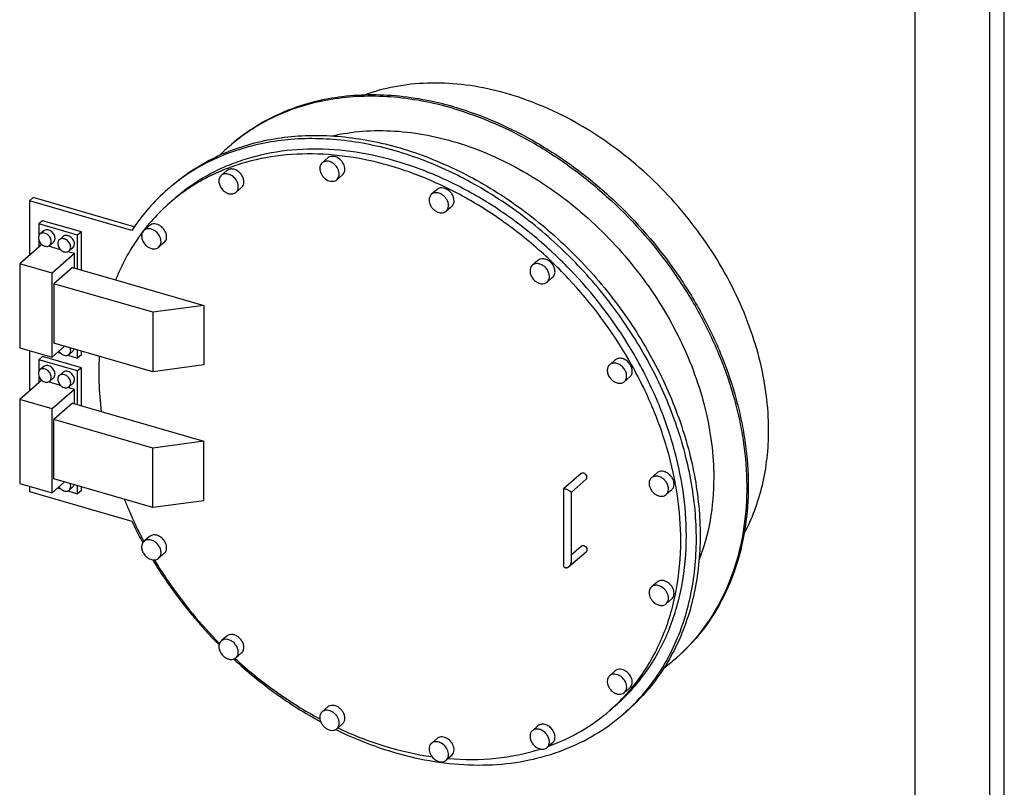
# Model space of a CAD drawing. Header units: millimetres. Extents: x 0 to 2100, y 0 to 2970.
# Tile 3 of 5: x 1441 to 2100, y 704 to 1218. Entities that reach past the tile are written whole.
import ezdxf

# ---------------------------------------------------------------- set-up
doc = ezdxf.new("R2010")
doc.units = ezdxf.units.MM
doc.header["$LTSCALE"] = 193.6
doc.layers.get('0').update_dxf_attribs({"linetype": 'CONTINUOUS'})
doc.layers.add('_ACHSEN', color=7, linetype='CONTINUOUS')

msp = doc.modelspace()

# ---------------------------------------------------------------- linework, layer by layer
at = {"color": 7, "linetype": 'CONTINUOUS'}
for p, q in [((2100, 0), (2100, 2970)), ((2100, 0), (2100, 2970)), ((1581.55, 1134.03), (1582.55, 1134.89)), ((1542.37, 1107.04), (1539.87, 1104.87)), ((1447.15, 1097.11), (1449.65, 1099.27)), ((1447.15, 1097.11), (1447.15, 1060.54)), ((1515.78, 1077.3), (1447.15, 1097.11)), ((1517.42, 1079.71), (1449.65, 1099.27)), ((1456.03, 1083.72), (1453.53, 1081.55)), ((1453.53, 1081.55), (1453.53, 1073.84)), ((1479.51, 1074.05), (1453.53, 1081.55)), ((1482.01, 1076.22), (1456.03, 1083.72)), ((1482.01, 1076.22), (1479.51, 1074.05)), ((1482.01, 1050.67), (1482.01, 1076.22)), ((1453.53, 1070.51), (1453.53, 1066.06)), ((1479.51, 1051.39), (1479.51, 1074.05)), ((1455.5, 1067.77), (1440.69, 1054.95)), ((1468.12, 1064.35), (1459.91, 1066.72)), ((1477.34, 1061.69), (1462.34, 1048.7)), ((1477.34, 1061.69), (1472.9, 1062.97)), ((1477.34, 1052.02), (1477.34, 1061.69)), ((1440.69, 1054.95), (1440.69, 998.66)), ((1462.34, 1048.7), (1440.69, 1054.95)), ((1462.34, 992.41), (1462.34, 1048.7)), ((1476.09, 1052.38), (1463.59, 1041.55)), ((1476.09, 1052.38), (1504.93, 1044.05)), ((1504.93, 1044.05), (1564.09, 1026.98)), ((1463.59, 1041.55), (1463.59, 1001.72)), ((1529.94, 1022.4), (1463.59, 1041.55)), ((1564.09, 1026.98), (1529.94, 1022.4)), ((1529.94, 1022.4), (1529.94, 982.56)), ((1564.09, 1026.98), (1564.09, 987.14)), ((1440.69, 998.66), (1462.34, 992.41)), ((1447.15, 996.79), (1447.15, 969.61)), ((1470.72, 999.66), (1462.34, 992.41)), ((1529.94, 982.56), (1463.59, 1001.72)), ((1466.09, 995.65), (1468.12, 995.07)), ((1479.51, 991.78), (1479.51, 997.12)), ((1482.01, 993.95), (1482.01, 996.4)), ((1456.03, 992.79), (1453.53, 990.62)), ((1453.53, 990.62), (1453.53, 982.9)), ((1479.51, 983.12), (1453.53, 990.62)), ((1482.01, 985.29), (1456.03, 992.79)), ((1472.9, 993.69), (1479.51, 991.78)), ((1482.01, 993.95), (1479.51, 991.78)), ((1482.01, 985.29), (1479.51, 983.12)), ((1479.51, 960.46), (1479.51, 983.12)), ((1482.01, 959.74), (1482.01, 985.29)), ((1564.09, 987.14), (1529.94, 982.56)), ((1455.5, 976.84), (1440.69, 964.02)), ((1453.53, 979.58), (1453.53, 975.13)), ((1468.12, 973.42), (1459.91, 975.79)), ((1477.34, 970.76), (1462.34, 957.77)), ((1477.34, 970.76), (1472.9, 972.04)), ((1477.34, 961.09), (1477.34, 970.76)), ((1440.69, 964.02), (1440.69, 907.72)), ((1462.34, 957.77), (1440.69, 964.02)), ((1462.34, 901.47), (1462.34, 957.77)), ((1476.09, 961.45), (1463.59, 950.62)), ((1476.09, 961.45), (1495.31, 955.9)), ((1463.59, 910.78), (1463.59, 950.62)), ((1529.94, 931.47), (1463.59, 950.62)), ((1495.31, 955.9), (1564.09, 936.04)), ((1564.09, 936.04), (1529.94, 931.47)), ((1529.94, 891.63), (1529.94, 931.47)), ((1564.09, 896.21), (1564.09, 936.04)), ((1529.94, 891.63), (1463.59, 910.78)), ((1816.75, 914.32), (1804.93, 904.08)), ((1820.03, 910.54), (1809.92, 901.79)), ((1440.69, 907.72), (1462.34, 901.47)), ((1447.15, 905.86), (1447.15, 902.25)), ((1470.72, 908.73), (1462.34, 901.47)), ((1466.09, 904.72), (1468.12, 904.14)), ((1479.51, 900.85), (1479.51, 906.19)), ((1482.01, 903.01), (1482.01, 905.47)), ((1804.89, 903.99), (1804.89, 853.32)), ((1447.15, 902.25), (1515.78, 882.44)), ((1472.9, 902.76), (1479.51, 900.85)), ((1482.01, 903.01), (1479.51, 900.85)), ((1809.89, 901.82), (1809.89, 855.49)), ((1809.92, 901.79), (1809.89, 901.76)), ((1564.09, 896.21), (1529.94, 891.63)), ((1523.88, 868.92), (1523.89, 868.91)), ((1523.89, 868.92), (1523.9, 868.91)), ((1809.89, 859.88), (1816.75, 865.82)), ((1808.21, 851.81), (1820.03, 862.04)), ((1879.42, 790.08), (1880.42, 790.95)), ((1847.11, 755.15), (1844.61, 752.99))]:
    msp.add_line(p, q, dxfattribs=at)
at = {"color": 3, "linetype": 'CONTINUOUS'}
msp.add_line((2090, 2950), (2090, 0), dxfattribs=at)
at = {"color": 5, "linetype": 'CONTINUOUS'}
msp.add_line((2040, 2900), (2040, 50), dxfattribs=at)
at = {"color": 7, "linetype": 'CONTINUOUS'}
for centre, radius, start, end in [((1665.45, 1037.15), 128.16, 130.89526, 135.03873), ((1665.33, 1037.29), 127.98, 130.30117, 130.89338), ((1625.59, 1005.89), 130.95, 129.44653, 130.89331), ((1795.52, 886.96), 128.16, 306.75121, 310.89154), ((1795.64, 886.82), 127.97, 310.89339, 311.48566), ((1758.88, 851.97), 130.94, 310.89347, 312.33997)]:
    msp.add_arc(centre, radius, start, end, dxfattribs=at)
for points, knots in [([(1731.49, 1159.94), (1717.85, 1163.88), (1697.03, 1167.78), (1669.44, 1168.22), (1649.73, 1166.19), (1630.94, 1161.82), (1613.3, 1155.15), (1597.01, 1146.25), (1587.16, 1138.89), (1582.55, 1134.89)], [0, 0, 0, 0, 0.270543, 0.399842, 0.525277, 0.647287, 0.766512, 0.883766, 1, 1, 1, 1]), ([(1730.49, 1159.08), (1716.97, 1162.98), (1696.34, 1166.87), (1668.98, 1167.37), (1649.42, 1165.43), (1630.77, 1161.19), (1613.22, 1154.69), (1597, 1146), (1587.17, 1138.8), (1582.56, 1134.89)], [0, 0, 0, 0, 0.270445, 0.399748, 0.525216, 0.647274, 0.766539, 0.883806, 1, 1, 1, 1]), ([(1730.49, 1159.08), (1749.78, 1153.5), (1778.12, 1141), (1812.56, 1118.2), (1845.39, 1090.84), (1873.75, 1058.19), (1896.28, 1021.86), (1909.83, 993.45), (1918.19, 969.04), (1922.94, 949.45), (1926.32, 930.28), (1928.16, 906.66), (1926.4, 879.12), (1920.67, 853.2), (1911.05, 829.44), (1897.72, 808.35), (1886.49, 796.32), (1880.41, 790.95)], [0, 0, 0, 0, 0.128432, 0.195495, 0.263742, 0.401274, 0.469549, 0.536658, 0.602096, 0.634074, 0.665492, 0.726513, 0.785089, 0.841317, 0.895505, 0.94817, 1, 1, 1, 1]), ([(1731.49, 1159.94), (1750.85, 1154.35), (1779.29, 1141.79), (1813.82, 1118.88), (1846.73, 1091.37), (1875.14, 1058.56), (1897.64, 1022.06), (1911.15, 993.53), (1919.45, 969.03), (1924.13, 949.38), (1927.45, 930.15), (1929.18, 906.47), (1927.25, 878.89), (1921.33, 852.97), (1911.5, 829.24), (1897.95, 808.21), (1886.57, 796.27), (1880.42, 790.95)], [0, 0, 0, 0, 0.12852, 0.195635, 0.263933, 0.401544, 0.46984, 0.536952, 0.602374, 0.634336, 0.665735, 0.726705, 0.785221, 0.841387, 0.895524, 0.948162, 1, 1, 1, 1]), ([(1542.37, 1107.04), (1546.69, 1110.78), (1555.86, 1117.73), (1570.95, 1126.32), (1587.23, 1133.02), (1604.53, 1137.75), (1622.7, 1140.49), (1648.17, 1141.46), (1681.31, 1137.39), (1720.86, 1124.72), (1759.35, 1104.73), (1795.35, 1078.19), (1827.53, 1046.1), (1854.69, 1009.67), (1875.82, 970.25), (1890.11, 929.29), (1897, 888.33), (1896.29, 854.95), (1891.69, 829.88), (1886.39, 812.29), (1879.23, 795.84), (1870.27, 780.69), (1859.62, 766.98), (1851.43, 758.89), (1847.11, 755.15)], [0, 0, 0, 0, 0.02669, 0.053578, 0.080849, 0.108666, 0.137164, 0.166442, 0.227479, 0.291946, 0.359427, 0.429127, 0.5, 0.570873, 0.640573, 0.708054, 0.772521, 0.833558, 0.862836, 0.891334, 0.919151, 0.946422, 0.97331, 1, 1, 1, 1]), ([(1649.79, 1140.56), (1656.53, 1142.12), (1670.5, 1144.21), (1692.07, 1144.3), (1714.25, 1141.4), (1744.59, 1133.52), (1774.16, 1119.95), (1801.78, 1101.74), (1828.3, 1080.2), (1857.42, 1048.52), (1879.91, 1012.05), (1892.99, 981.18), (1902.29, 950.65), (1905.42, 927), (1905.42, 911.55)], [0, 0, 0, 0, 0.053833, 0.109616, 0.167516, 0.227553, 0.353268, 0.418579, 0.48496, 0.618963, 0.751654, 0.816456, 0.879661, 1, 1, 1, 1]), ([(1847.08, 755.18), (1851.26, 758.99), (1859.16, 767.19), (1869.4, 780.98), (1877.96, 796.17), (1884.76, 812.6), (1889.75, 830.12), (1893.96, 855.03), (1894.31, 888.1), (1887.19, 928.6), (1872.87, 969.03), (1851.88, 1007.94), (1825.01, 1043.92), (1793.25, 1075.65), (1757.73, 1101.98), (1719.76, 1121.93), (1680.69, 1134.76), (1647.91, 1139.14), (1622.66, 1138.53), (1604.61, 1136.1), (1587.37, 1131.71), (1571.12, 1125.41), (1556, 1117.25), (1546.76, 1110.59), (1542.39, 1107)], [0, 0, 0, 0, 0.026664, 0.053557, 0.080856, 0.108718, 0.137267, 0.166596, 0.227712, 0.292202, 0.359643, 0.42925, 0.5, 0.570749, 0.640357, 0.707797, 0.772288, 0.833404, 0.862733, 0.891282, 0.919144, 0.946443, 0.973336, 1, 1, 1, 1]), ([(1883.34, 869.43), (1883.34, 879.49), (1881.75, 900.05), (1875, 930.77), (1864, 961.36), (1843.91, 1001.23), (1816.67, 1037.72), (1783.91, 1068.88), (1757.13, 1089.02), (1728.78, 1105.45), (1699.49, 1117.8), (1669.91, 1125.76), (1640.71, 1129.15), (1612.54, 1127.87), (1590.27, 1122.84), (1573.74, 1116.52), (1562.09, 1110.72), (1551.17, 1103.84), (1544.42, 1098.56), (1541.19, 1095.77)], [0, 0, 0, 0, 0.061113, 0.124723, 0.190513, 0.258006, 0.395439, 0.464248, 0.532137, 0.598487, 0.662784, 0.724659, 0.783934, 0.840662, 0.89515, 0.921751, 0.948023, 0.974069, 1, 1, 1, 1]), ([(1539.87, 1104.87), (1535.26, 1100.88), (1526.56, 1092.22), (1519.15, 1082.43), (1515.78, 1077.3)], [0, 0, 0, 0, 0.497913, 1, 1, 1, 1]), ([(1541.19, 1095.77), (1537.24, 1092.34), (1529.73, 1084.98), (1519.86, 1072.56), (1511.46, 1058.88), (1506.93, 1049.1), (1504.93, 1044.05)], [0, 0, 0, 0, 0.246051, 0.493732, 0.744589, 1, 1, 1, 1]), ([(1493.95, 992.95), (1493.89, 992.04), (1493.71, 988.37), (1493.63, 984.69), (1493.63, 981.93)], [0, 0, 0, 0, 0.248459, 1, 1, 1, 1]), ([(1493.63, 981.93), (1493.63, 979.79), (1493.77, 971.09), (1494.48, 962.4), (1495.31, 955.9)], [0, 0, 0, 0, 0.246594, 1, 1, 1, 1]), ([(1818.39, 914.6), (1818.1, 914.68), (1817.51, 914.74), (1816.96, 914.5), (1816.75, 914.32)], [0, 0, 0, 0, 0.526462, 1, 1, 1, 1]), ([(1820.03, 910.54), (1820.16, 910.66), (1820.39, 910.96), (1820.57, 911.52), (1820.56, 912.14), (1820.31, 913.01), (1819.64, 913.97), (1818.82, 914.47), (1818.39, 914.6)], [0, 0, 0, 0, 0.104564, 0.215056, 0.334863, 0.464045, 0.736678, 1, 1, 1, 1]), ([(1905.42, 911.55), (1905.42, 902), (1903.89, 883.29), (1898.93, 865.15), (1895.62, 856.66)], [0, 0, 0, 0, 0.511917, 1, 1, 1, 1]), ([(1806.14, 903.99), (1805.87, 904.06), (1805.51, 904.15), (1805.1, 904.16), (1804.97, 904.12), (1804.93, 904.08)], [0, 0, 0, 0, 0.682703, 0.879839, 1, 1, 1, 1]), ([(1809.55, 902.28), (1809.39, 902.43), (1808.95, 902.73), (1808.18, 903.17), (1807.22, 903.62), (1806.51, 903.88), (1806.14, 903.99)], [0, 0, 0, 0, 0.175287, 0.409253, 0.696536, 1, 1, 1, 1]), ([(1510.73, 897.18), (1511.68, 894.78), (1515.66, 885.18), (1520.19, 875.81), (1523.88, 868.92)], [0, 0, 0, 0, 0.247934, 1, 1, 1, 1]), ([(1809.89, 901.82), (1809.89, 901.89), (1809.78, 902.07), (1809.64, 902.2), (1809.55, 902.28)], [0, 0, 0, 0, 0.383516, 1, 1, 1, 1]), ([(1515.78, 882.44), (1516.36, 881.23), (1518.71, 876.38), (1521.2, 871.59), (1523.14, 868.04)], [0, 0, 0, 0, 0.249094, 1, 1, 1, 1]), ([(1816.75, 865.82), (1816.96, 866), (1817.51, 866.24), (1818.1, 866.18), (1818.39, 866.1)], [0, 0, 0, 0, 0.473538, 1, 1, 1, 1]), ([(1818.39, 866.1), (1818.82, 865.97), (1819.64, 865.47), (1820.31, 864.51), (1820.56, 863.64), (1820.57, 863.02), (1820.39, 862.46), (1820.16, 862.16), (1820.03, 862.04)], [0, 0, 0, 0, 0.263322, 0.535955, 0.665137, 0.784944, 0.895436, 1, 1, 1, 1]), ([(1835.78, 755.6), (1839.58, 758.88), (1846.81, 765.94), (1856.36, 777.78), (1864.57, 790.8), (1871.37, 804.9), (1876.71, 819.95), (1881.88, 841.37), (1883.34, 858.15), (1883.34, 869.43)], [0, 0, 0, 0, 0.118418, 0.23756, 0.358117, 0.480709, 0.605864, 0.734002, 1, 1, 1, 1]), ([(1529.74, 856.58), (1532.85, 851.44), (1545.95, 831.2), (1561.45, 812.51), (1574.18, 799.63)], [0, 0, 0, 0, 0.249019, 1, 1, 1, 1]), ([(1530.93, 856.52), (1533.96, 851.47), (1546.77, 831.57), (1561.96, 813.21), (1574.46, 800.59)], [0, 0, 0, 0, 0.24898, 1, 1, 1, 1]), ([(1806.14, 851.16), (1805.93, 851.22), (1805.53, 851.44), (1805.14, 851.99), (1804.93, 852.64), (1804.89, 853.09), (1804.89, 853.32)], [0, 0, 0, 0, 0.244628, 0.489863, 0.74145, 1, 1, 1, 1]), ([(1808.21, 851.81), (1808.06, 851.68), (1807.75, 851.45), (1807.23, 851.2), (1806.68, 851.07), (1806.31, 851.11), (1806.14, 851.16)], [0, 0, 0, 0, 0.258933, 0.513816, 0.761551, 1, 1, 1, 1]), ([(1809.55, 853.78), (1809.48, 853.6), (1809.15, 852.87), (1808.66, 852.2), (1808.21, 851.81)], [0, 0, 0, 0, 0.249236, 1, 1, 1, 1]), ([(1809.89, 855.49), (1809.89, 855.35), (1809.86, 854.76), (1809.71, 854.19), (1809.55, 853.78)], [0, 0, 0, 0, 0.24646, 1, 1, 1, 1]), ([(1584.02, 790.11), (1592.92, 781.88), (1611.51, 766.63), (1631.83, 753.76), (1642.25, 748.09)], [0, 0, 0, 0, 0.505147, 1, 1, 1, 1]), ([(1584.92, 790.53), (1593.6, 782.57), (1611.74, 767.84), (1631.57, 755.46), (1641.73, 750.02)], [0, 0, 0, 0, 0.505296, 1, 1, 1, 1]), ([(1652.3, 742.89), (1669.12, 734.63), (1695.41, 725.04), (1731.24, 719.31), (1757.04, 718.73), (1781.75, 721.83), (1804.93, 728.56), (1826.16, 738.83), (1838.79, 747.95), (1844.61, 752.99)], [0, 0, 0, 0, 0.275898, 0.406907, 0.532983, 0.654456, 0.77203, 0.886765, 1, 1, 1, 1]), ([(1794.9, 731.73), (1802.4, 734.45), (1816.86, 741.18), (1829.84, 750.45), (1835.78, 755.6)], [0, 0, 0, 0, 0.503664, 1, 1, 1, 1]), ([(1653.71, 743.99), (1663.89, 739.21), (1684.47, 731.17), (1706.04, 726.25), (1716.71, 724.73)], [0, 0, 0, 0, 0.510626, 1, 1, 1, 1]), ([(1727.61, 723.5), (1738.21, 722.61), (1754.11, 722.65), (1774.7, 725.78), (1784.57, 728.33), (1789.37, 729.85)], [0, 0, 0, 0, 0.511313, 0.758252, 1, 1, 1, 1])]:
    msp.add_open_spline(points, degree=3, knots=knots, dxfattribs=at)
msp.add_open_spline([(1804.93, 904.08), (1804.91, 904.06), (1804.89, 904.02), (1804.89, 903.99)], degree=3, dxfattribs=at)
at = {"layer": '_ACHSEN', "color": 7, "linetype": 'CONTINUOUS'}
for p, q in [((1647, 1125.8), (1643.25, 1122.55)), ((1579.41, 1117.32), (1575.66, 1114.07)), ((1656.82, 1114.46), (1653.07, 1111.22)), ((1589.23, 1105.98), (1585.48, 1102.73)), ((1720.15, 1104.68), (1716.4, 1101.44)), ((1544.94, 1099.01), (1541.19, 1095.77)), ((1729.97, 1093.34), (1726.22, 1090.1)), ((1456.75, 1076.96), (1454.25, 1074.8)), ((1527.68, 1080.52), (1523.93, 1077.27)), ((1463.3, 1069.4), (1460.8, 1067.24)), ((1469.74, 1073.21), (1467.24, 1071.05)), ((1537.5, 1069.18), (1533.75, 1065.93)), ((1476.29, 1065.65), (1473.79, 1063.49)), ((1787.74, 1057.18), (1783.99, 1053.93)), ((1797.56, 1045.84), (1793.81, 1042.59)), ((1476.29, 996.37), (1473.79, 994.21)), ((1839.47, 990.51), (1836.03, 987.53)), ((1456.75, 986.03), (1454.25, 983.87)), ((1836.03, 987.53), (1835.72, 987.27)), ((1463.3, 978.47), (1460.8, 976.31)), ((1469.74, 982.28), (1467.24, 980.12)), ((1849.29, 979.17), (1845.54, 975.93)), ((1476.29, 974.72), (1473.79, 972.56)), ((1867.47, 914.84), (1863.72, 911.6)), ((1476.29, 905.44), (1473.79, 903.27)), ((1877.29, 903.51), (1873.54, 900.26)), ((1527.68, 872.19), (1524.23, 869.2)), ((1524.23, 869.2), (1523.93, 868.94)), ((1537.5, 860.85), (1533.75, 857.6)), ((1867.47, 841.69), (1863.72, 838.44)), ((1877.29, 830.35), (1873.54, 827.1)), ((1579.41, 805.52), (1575.66, 802.28)), ((1589.23, 794.19), (1585.48, 790.94)), ((1839.47, 782.18), (1835.72, 778.93)), ((1849.29, 770.84), (1845.54, 767.59)), ((1839.53, 758.84), (1835.78, 755.6)), ((1647, 758.02), (1643.25, 754.77)), ((1656.82, 746.68), (1653.07, 743.43)), ((1787.74, 745.38), (1783.99, 742.14)), ((1720.15, 736.9), (1716.4, 733.65)), ((1797.56, 734.05), (1793.81, 730.8)), ((1729.97, 725.56), (1726.22, 722.31))]:
    msp.add_line(p, q, dxfattribs=at)
for centre, start, end in [((1842.24, 987.32), 125.42401, 130.8891), ((1838.49, 984.07), 125.42402, 130.88909), ((1842.77, 979.12), 305.42402, 310.88909), ((1530.45, 868.99), 125.42401, 130.8891), ((1526.7, 865.74), 125.42402, 130.88909), ((1530.98, 860.8), 305.42402, 310.88909)]:
    msp.add_arc(centre, 4.23, start, end, dxfattribs=at)
for points, knots in [([(1942.17, 943.38), (1942.17, 951.36), (1941.06, 967.64), (1936.3, 992.04), (1928.5, 1016.46), (1914.17, 1048.68), (1894.54, 1078.88), (1870.63, 1105.79), (1850.78, 1124.06), (1829.43, 1140), (1799.93, 1157.49), (1768.58, 1169.71), (1736.85, 1175.47), (1713.95, 1176.44), (1691.98, 1174.12), (1678.01, 1170.32), (1671.37, 1167.89)], [0, 0, 0, 0, 0.059725, 0.121639, 0.185522, 0.25104, 0.385043, 0.452695, 0.520014, 0.586485, 0.651634, 0.776223, 0.835387, 0.892289, 0.947058, 1, 1, 1, 1]), ([(1887.09, 872.68), (1887.09, 882.74), (1885.5, 903.3), (1878.75, 934.02), (1867.75, 964.6), (1847.66, 1004.48), (1820.42, 1040.97), (1787.66, 1072.12), (1760.88, 1092.27), (1732.53, 1108.7), (1703.24, 1121.04), (1673.66, 1129.01), (1644.46, 1132.4), (1616.29, 1131.12), (1594.02, 1126.09), (1577.49, 1119.77), (1565.84, 1113.96), (1554.92, 1107.09), (1548.17, 1101.81), (1544.94, 1099.01)], [0, 0, 0, 0, 0.061113, 0.124723, 0.190513, 0.258006, 0.395439, 0.464248, 0.532137, 0.598487, 0.662784, 0.724659, 0.783934, 0.840662, 0.89515, 0.921751, 0.948023, 0.974069, 1, 1, 1, 1]), ([(1643.25, 1122.55), (1642.85, 1122.21), (1642.17, 1121.35), (1641.65, 1119.74), (1641.63, 1117.94), (1641.93, 1116.73), (1642.16, 1116.13)], [0, 0, 0, 0, 0.22627, 0.464658, 0.722359, 1, 1, 1, 1]), ([(1654.16, 1117.64), (1653.73, 1118.81), (1652.37, 1120.96), (1649.85, 1122.84), (1647.6, 1123.59), (1645.97, 1123.71), (1644.47, 1123.38), (1643.61, 1122.87), (1643.25, 1122.55)], [0, 0, 0, 0, 0.272492, 0.542345, 0.668449, 0.785865, 0.895341, 1, 1, 1, 1]), ([(1657.91, 1120.89), (1657.48, 1122.05), (1656.12, 1124.21), (1653.6, 1126.09), (1651.35, 1126.83), (1649.72, 1126.95), (1648.22, 1126.63), (1647.36, 1126.12), (1647, 1125.8)], [0, 0, 0, 0, 0.272492, 0.542345, 0.668449, 0.785865, 0.895341, 1, 1, 1, 1]), ([(1656.82, 1114.46), (1657.21, 1114.8), (1657.89, 1115.67), (1658.41, 1117.27), (1658.43, 1119.08), (1658.13, 1120.29), (1657.91, 1120.89)], [0, 0, 0, 0, 0.22627, 0.464658, 0.722359, 1, 1, 1, 1]), ([(1585.16, 1111.67), (1584.54, 1112.47), (1583.09, 1113.85), (1580.86, 1114.92), (1579.05, 1115.2), (1577.78, 1115.12), (1576.62, 1114.75), (1575.95, 1114.32), (1575.66, 1114.07)], [0, 0, 0, 0, 0.280507, 0.545079, 0.667834, 0.78352, 0.893408, 1, 1, 1, 1]), ([(1588.91, 1114.91), (1588.29, 1115.72), (1586.84, 1117.1), (1584.61, 1118.17), (1582.8, 1118.45), (1581.53, 1118.37), (1580.37, 1118), (1579.7, 1117.57), (1579.41, 1117.32)], [0, 0, 0, 0, 0.280507, 0.545079, 0.667834, 0.78352, 0.893408, 1, 1, 1, 1]), ([(1589.23, 1105.98), (1589.5, 1106.21), (1589.98, 1106.75), (1590.68, 1108.07), (1590.96, 1110.1), (1590.38, 1112.63), (1589.47, 1114.19), (1588.91, 1114.91)], [0, 0, 0, 0, 0.107979, 0.218766, 0.455545, 0.718421, 1, 1, 1, 1]), ([(1642.16, 1116.13), (1642.59, 1114.96), (1643.95, 1112.8), (1646.47, 1110.93), (1648.71, 1110.18), (1650.34, 1110.06), (1651.85, 1110.39), (1652.71, 1110.9), (1653.07, 1111.22)], [0, 0, 0, 0, 0.272492, 0.542345, 0.668449, 0.785865, 0.895341, 1, 1, 1, 1]), ([(1653.07, 1111.22), (1653.46, 1111.56), (1654.14, 1112.42), (1654.66, 1114.03), (1654.68, 1115.83), (1654.38, 1117.04), (1654.16, 1117.64)], [0, 0, 0, 0, 0.22627, 0.464658, 0.722359, 1, 1, 1, 1]), ([(1575.66, 1114.07), (1575.39, 1113.84), (1574.91, 1113.3), (1574.21, 1111.98), (1573.93, 1109.94), (1574.51, 1107.42), (1575.41, 1105.86), (1575.98, 1105.13)], [0, 0, 0, 0, 0.107979, 0.218766, 0.455545, 0.718421, 1, 1, 1, 1]), ([(1585.48, 1102.73), (1585.75, 1102.96), (1586.23, 1103.5), (1586.93, 1104.82), (1587.21, 1106.86), (1586.63, 1109.38), (1585.72, 1110.94), (1585.16, 1111.67)], [0, 0, 0, 0, 0.107979, 0.218766, 0.455545, 0.718421, 1, 1, 1, 1]), ([(1575.98, 1105.13), (1576.6, 1104.33), (1578.05, 1102.95), (1580.28, 1101.88), (1582.09, 1101.6), (1583.36, 1101.68), (1584.52, 1102.05), (1585.19, 1102.48), (1585.48, 1102.73)], [0, 0, 0, 0, 0.280507, 0.545079, 0.667834, 0.78352, 0.893408, 1, 1, 1, 1]), ([(1716.4, 1101.44), (1716.15, 1101.22), (1715.69, 1100.71), (1715.01, 1099.47), (1714.82, 1098.37), (1714.82, 1097.64)], [0, 0, 0, 0, 0.238021, 0.48168, 1, 1, 1, 1]), ([(1727.81, 1093.89), (1727.81, 1095.29), (1727.11, 1097.47), (1725.36, 1099.8), (1723.66, 1101.25), (1721.74, 1102.22), (1719.77, 1102.62), (1717.9, 1102.4), (1716.84, 1101.81), (1716.4, 1101.44)], [0, 0, 0, 0, 0.256472, 0.394542, 0.531643, 0.662632, 0.784011, 0.89531, 1, 1, 1, 1]), ([(1731.56, 1097.14), (1731.56, 1098.54), (1730.86, 1100.71), (1729.11, 1103.05), (1727.41, 1104.5), (1725.49, 1105.47), (1723.52, 1105.87), (1721.65, 1105.65), (1720.59, 1105.06), (1720.15, 1104.68)], [0, 0, 0, 0, 0.256472, 0.394542, 0.531643, 0.662632, 0.784011, 0.89531, 1, 1, 1, 1]), ([(1714.82, 1097.64), (1714.82, 1096.24), (1715.52, 1094.07), (1717.26, 1091.74), (1718.97, 1090.28), (1720.89, 1089.31), (1722.86, 1088.91), (1724.73, 1089.13), (1725.79, 1089.72), (1726.22, 1090.1)], [0, 0, 0, 0, 0.256472, 0.394542, 0.531643, 0.662632, 0.784011, 0.89531, 1, 1, 1, 1]), ([(1729.97, 1093.34), (1730.23, 1093.56), (1730.69, 1094.07), (1731.37, 1095.31), (1731.56, 1096.41), (1731.56, 1097.14)], [0, 0, 0, 0, 0.238021, 0.48168, 1, 1, 1, 1]), ([(1726.22, 1090.1), (1726.48, 1090.32), (1726.94, 1090.82), (1727.62, 1092.07), (1727.81, 1093.16), (1727.81, 1093.89)], [0, 0, 0, 0, 0.238021, 0.48168, 1, 1, 1, 1]), ([(1535.08, 1080.13), (1534.47, 1080.56), (1533.2, 1081.25), (1531.16, 1081.71), (1529.23, 1081.51), (1528.13, 1080.91), (1527.68, 1080.52)], [0, 0, 0, 0, 0.280223, 0.539884, 0.777338, 1, 1, 1, 1]), ([(1454.25, 1074.8), (1453.91, 1074.5), (1453.35, 1073.71), (1453.19, 1072.76), (1453.19, 1072.27)], [0, 0, 0, 0, 0.479999, 1, 1, 1, 1]), ([(1461.85, 1069.77), (1461.85, 1070.7), (1461.39, 1072.15), (1460.22, 1073.71), (1459.09, 1074.68), (1457.81, 1075.32), (1456.49, 1075.59), (1455.25, 1075.44), (1454.54, 1075.05), (1454.25, 1074.8)], [0, 0, 0, 0, 0.256472, 0.394542, 0.531643, 0.662632, 0.784011, 0.89531, 1, 1, 1, 1]), ([(1464.35, 1071.93), (1464.35, 1072.87), (1463.89, 1074.32), (1462.72, 1075.87), (1461.59, 1076.84), (1460.31, 1077.49), (1458.99, 1077.76), (1457.75, 1077.61), (1457.04, 1077.21), (1456.75, 1076.96)], [0, 0, 0, 0, 0.256472, 0.394542, 0.531643, 0.662632, 0.784011, 0.89531, 1, 1, 1, 1]), ([(1523.93, 1077.27), (1523.59, 1076.98), (1523, 1076.27), (1522.46, 1074.96), (1522.28, 1073.47), (1522.54, 1071.32), (1523.75, 1068.68), (1525.4, 1066.99), (1526.35, 1066.32)], [0, 0, 0, 0, 0.105107, 0.214445, 0.330935, 0.455588, 0.723597, 1, 1, 1, 1]), ([(1531.33, 1076.89), (1530.72, 1077.31), (1529.45, 1078), (1527.41, 1078.46), (1525.48, 1078.26), (1524.38, 1077.66), (1523.93, 1077.27)], [0, 0, 0, 0, 0.280223, 0.539884, 0.777338, 1, 1, 1, 1]), ([(1533.75, 1065.93), (1534.09, 1066.22), (1534.68, 1066.93), (1535.22, 1068.25), (1535.4, 1069.74), (1535.14, 1071.89), (1533.93, 1074.53), (1532.28, 1076.21), (1531.33, 1076.89)], [0, 0, 0, 0, 0.105107, 0.214445, 0.330935, 0.455588, 0.723597, 1, 1, 1, 1]), ([(1537.5, 1069.18), (1537.84, 1069.47), (1538.43, 1070.18), (1538.97, 1071.49), (1539.15, 1072.98), (1538.89, 1075.14), (1537.68, 1077.78), (1536.03, 1079.46), (1535.08, 1080.13)], [0, 0, 0, 0, 0.105107, 0.214445, 0.330935, 0.455588, 0.723597, 1, 1, 1, 1]), ([(1453.19, 1072.27), (1453.19, 1071.33), (1453.66, 1069.89), (1454.82, 1068.33), (1455.96, 1067.36), (1457.24, 1066.71), (1458.55, 1066.45), (1459.8, 1066.6), (1460.51, 1066.99), (1460.8, 1067.24)], [0, 0, 0, 0, 0.256472, 0.394542, 0.531643, 0.662632, 0.784011, 0.89531, 1, 1, 1, 1]), ([(1460.8, 1067.24), (1461.14, 1067.53), (1461.69, 1068.33), (1461.85, 1069.28), (1461.85, 1069.77)], [0, 0, 0, 0, 0.479999, 1, 1, 1, 1]), ([(1463.3, 1069.4), (1463.64, 1069.7), (1464.19, 1070.5), (1464.35, 1071.45), (1464.35, 1071.93)], [0, 0, 0, 0, 0.479999, 1, 1, 1, 1]), ([(1467.24, 1071.05), (1466.9, 1070.75), (1466.34, 1069.96), (1466.18, 1069.01), (1466.18, 1068.52)], [0, 0, 0, 0, 0.479999, 1, 1, 1, 1]), ([(1466.18, 1068.52), (1466.18, 1067.58), (1466.65, 1066.14), (1467.81, 1064.58), (1468.95, 1063.61), (1470.23, 1062.96), (1471.54, 1062.7), (1472.79, 1062.85), (1473.5, 1063.24), (1473.79, 1063.49)], [0, 0, 0, 0, 0.256472, 0.394542, 0.531643, 0.662632, 0.784011, 0.89531, 1, 1, 1, 1]), ([(1474.84, 1066.02), (1474.84, 1066.95), (1474.38, 1068.4), (1473.21, 1069.96), (1472.08, 1070.93), (1470.8, 1071.57), (1469.48, 1071.84), (1468.24, 1071.69), (1467.53, 1071.3), (1467.24, 1071.05)], [0, 0, 0, 0, 0.256472, 0.394542, 0.531643, 0.662632, 0.784011, 0.89531, 1, 1, 1, 1]), ([(1477.34, 1068.18), (1477.34, 1069.12), (1476.88, 1070.57), (1475.71, 1072.12), (1474.58, 1073.09), (1473.3, 1073.74), (1471.98, 1074.01), (1470.74, 1073.86), (1470.03, 1073.46), (1469.74, 1073.21)], [0, 0, 0, 0, 0.256472, 0.394542, 0.531643, 0.662632, 0.784011, 0.89531, 1, 1, 1, 1]), ([(1476.29, 1065.65), (1476.63, 1065.95), (1477.19, 1066.75), (1477.34, 1067.7), (1477.34, 1068.18)], [0, 0, 0, 0, 0.479999, 1, 1, 1, 1]), ([(1473.79, 1063.49), (1474.13, 1063.78), (1474.69, 1064.58), (1474.84, 1065.53), (1474.84, 1066.02)], [0, 0, 0, 0, 0.479999, 1, 1, 1, 1]), ([(1526.35, 1066.32), (1526.96, 1065.89), (1528.23, 1065.21), (1530.27, 1064.75), (1532.2, 1064.95), (1533.3, 1065.55), (1533.75, 1065.93)], [0, 0, 0, 0, 0.280223, 0.539884, 0.777338, 1, 1, 1, 1]), ([(1794.9, 1044.04), (1795.21, 1044.69), (1795.53, 1046.2), (1795.18, 1048.57), (1794.1, 1050.88), (1792.41, 1052.87), (1790.31, 1054.33), (1788.02, 1055.09), (1786.11, 1055.02), (1784.8, 1054.53), (1784.24, 1054.15), (1783.99, 1053.93)], [0, 0, 0, 0, 0.113764, 0.239549, 0.37534, 0.515147, 0.65158, 0.778419, 0.893192, 0.947207, 1, 1, 1, 1]), ([(1798.65, 1047.29), (1798.96, 1047.93), (1799.28, 1049.45), (1798.93, 1051.82), (1797.85, 1054.12), (1796.16, 1056.12), (1794.06, 1057.58), (1791.77, 1058.33), (1789.86, 1058.27), (1788.55, 1057.77), (1787.99, 1057.39), (1787.74, 1057.18)], [0, 0, 0, 0, 0.113764, 0.239549, 0.37534, 0.515147, 0.65158, 0.778419, 0.893192, 0.947207, 1, 1, 1, 1]), ([(1782.9, 1052.48), (1782.6, 1051.83), (1782.27, 1050.32), (1782.62, 1047.95), (1783.71, 1045.64), (1785.4, 1043.65), (1787.5, 1042.19), (1789.79, 1041.43), (1791.69, 1041.5), (1793, 1041.99), (1793.56, 1042.37), (1793.81, 1042.59)], [0, 0, 0, 0, 0.113764, 0.239549, 0.37534, 0.515147, 0.65158, 0.778419, 0.893192, 0.947207, 1, 1, 1, 1]), ([(1783.99, 1053.93), (1783.88, 1053.83), (1783.44, 1053.41), (1783.1, 1052.89), (1782.9, 1052.48)], [0, 0, 0, 0, 0.247675, 1, 1, 1, 1]), ([(1793.81, 1042.59), (1793.93, 1042.69), (1794.36, 1043.11), (1794.71, 1043.63), (1794.9, 1044.04)], [0, 0, 0, 0, 0.247675, 1, 1, 1, 1]), ([(1797.56, 1045.84), (1797.68, 1045.94), (1798.11, 1046.36), (1798.46, 1046.88), (1798.65, 1047.29)], [0, 0, 0, 0, 0.247675, 1, 1, 1, 1]), ([(1467.01, 996.45), (1467.39, 995.81), (1468.36, 994.69), (1469.94, 993.77), (1471.27, 993.47), (1472.22, 993.47), (1473.08, 993.71), (1473.57, 994.02), (1473.79, 994.21)], [0, 0, 0, 0, 0.278347, 0.545098, 0.668948, 0.785018, 0.894444, 1, 1, 1, 1]), ([(1473.79, 994.21), (1474.13, 994.5), (1474.69, 995.3), (1474.84, 996.25), (1474.84, 996.74)], [0, 0, 0, 0, 0.479999, 1, 1, 1, 1]), ([(1474.84, 996.74), (1474.84, 996.89), (1474.81, 997.51), (1474.65, 998.13), (1474.48, 998.57)], [0, 0, 0, 0, 0.240649, 1, 1, 1, 1]), ([(1476.29, 996.37), (1476.5, 996.55), (1476.87, 996.99), (1477.1, 997.52), (1477.19, 997.79)], [0, 0, 0, 0, 0.491218, 1, 1, 1, 1]), ([(1849.29, 979.17), (1849.56, 979.41), (1850.06, 979.96), (1850.76, 981.33), (1851.02, 983.43), (1850.37, 986.01), (1848.91, 988.41), (1846.83, 990.32), (1844.4, 991.49), (1842.26, 991.7), (1840.75, 991.32), (1840.08, 990.97), (1839.79, 990.76)], [0, 0, 0, 0, 0.05346, 0.108373, 0.226011, 0.356822, 0.496637, 0.637288, 0.770267, 0.890382, 0.946157, 1, 1, 1, 1]), ([(1454.25, 983.87), (1453.91, 983.57), (1453.35, 982.77), (1453.19, 981.82), (1453.19, 981.34)], [0, 0, 0, 0, 0.479999, 1, 1, 1, 1]), ([(1461.85, 978.84), (1461.85, 979.77), (1461.39, 981.22), (1460.22, 982.77), (1459.09, 983.74), (1457.81, 984.39), (1456.49, 984.66), (1455.25, 984.51), (1454.54, 984.12), (1454.25, 983.87)], [0, 0, 0, 0, 0.256472, 0.394542, 0.531643, 0.662632, 0.784011, 0.89531, 1, 1, 1, 1]), ([(1464.35, 981), (1464.35, 981.93), (1463.89, 983.38), (1462.72, 984.94), (1461.59, 985.91), (1460.31, 986.56), (1458.99, 986.82), (1457.75, 986.67), (1457.04, 986.28), (1456.75, 986.03)], [0, 0, 0, 0, 0.256472, 0.394542, 0.531643, 0.662632, 0.784011, 0.89531, 1, 1, 1, 1]), ([(1477.34, 977.25), (1477.34, 978.18), (1476.88, 979.63), (1475.71, 981.19), (1474.58, 982.16), (1473.3, 982.81), (1471.98, 983.07), (1470.74, 982.92), (1470.03, 982.53), (1469.74, 982.28)], [0, 0, 0, 0, 0.256472, 0.394542, 0.531643, 0.662632, 0.784011, 0.89531, 1, 1, 1, 1]), ([(1835.72, 987.27), (1835.45, 987.03), (1834.96, 986.48), (1834.25, 985.11), (1833.99, 983.01), (1834.64, 980.43), (1836.11, 978.03), (1838.19, 976.12), (1840.62, 974.95), (1842.75, 974.74), (1844.27, 975.12), (1844.93, 975.47), (1845.22, 975.68)], [0, 0, 0, 0, 0.05346, 0.108373, 0.226011, 0.356822, 0.496637, 0.637288, 0.770267, 0.890382, 0.946157, 1, 1, 1, 1]), ([(1845.54, 975.93), (1845.81, 976.16), (1846.31, 976.72), (1847.01, 978.08), (1847.27, 980.18), (1846.62, 982.76), (1845.16, 985.16), (1843.08, 987.07), (1840.65, 988.25), (1838.51, 988.45), (1837, 988.08), (1836.33, 987.73), (1836.04, 987.52)], [0, 0, 0, 0, 0.05346, 0.108373, 0.226011, 0.356822, 0.496637, 0.637288, 0.770267, 0.890382, 0.946157, 1, 1, 1, 1]), ([(1453.19, 981.34), (1453.19, 980.4), (1453.66, 978.95), (1454.82, 977.4), (1455.96, 976.43), (1457.24, 975.78), (1458.55, 975.51), (1459.8, 975.66), (1460.51, 976.06), (1460.8, 976.31)], [0, 0, 0, 0, 0.256472, 0.394542, 0.531643, 0.662632, 0.784011, 0.89531, 1, 1, 1, 1]), ([(1460.8, 976.31), (1461.14, 976.6), (1461.69, 977.4), (1461.85, 978.35), (1461.85, 978.84)], [0, 0, 0, 0, 0.479999, 1, 1, 1, 1]), ([(1463.3, 978.47), (1463.64, 978.77), (1464.19, 979.56), (1464.35, 980.51), (1464.35, 981)], [0, 0, 0, 0, 0.479999, 1, 1, 1, 1]), ([(1467.24, 980.12), (1466.9, 979.82), (1466.34, 979.02), (1466.18, 978.07), (1466.18, 977.59)], [0, 0, 0, 0, 0.479999, 1, 1, 1, 1]), ([(1466.18, 977.59), (1466.18, 976.65), (1466.65, 975.2), (1467.81, 973.65), (1468.95, 972.68), (1470.23, 972.03), (1471.54, 971.76), (1472.79, 971.91), (1473.5, 972.31), (1473.79, 972.56)], [0, 0, 0, 0, 0.256472, 0.394542, 0.531643, 0.662632, 0.784011, 0.89531, 1, 1, 1, 1]), ([(1474.84, 975.09), (1474.84, 976.02), (1474.38, 977.47), (1473.21, 979.02), (1472.08, 979.99), (1470.8, 980.64), (1469.48, 980.91), (1468.24, 980.76), (1467.53, 980.37), (1467.24, 980.12)], [0, 0, 0, 0, 0.256472, 0.394542, 0.531643, 0.662632, 0.784011, 0.89531, 1, 1, 1, 1]), ([(1476.29, 974.72), (1476.63, 975.02), (1477.19, 975.81), (1477.34, 976.76), (1477.34, 977.25)], [0, 0, 0, 0, 0.479999, 1, 1, 1, 1]), ([(1473.79, 972.56), (1474.13, 972.85), (1474.69, 973.65), (1474.84, 974.6), (1474.84, 975.09)], [0, 0, 0, 0, 0.479999, 1, 1, 1, 1]), ([(1925.77, 874.15), (1928.49, 879.2), (1933.29, 889.82), (1938.42, 906.79), (1941.51, 924.78), (1942.17, 937.12), (1942.17, 943.38)], [0, 0, 0, 0, 0.239368, 0.485187, 0.73852, 1, 1, 1, 1]), ([(1863.72, 911.6), (1863.48, 911.39), (1863.05, 910.92), (1862.38, 909.77), (1862.01, 908.02), (1862.31, 905.78), (1863.29, 903.57), (1864.82, 901.62), (1866.76, 900.12), (1868.91, 899.24), (1870.41, 899.12), (1871.11, 899.21)], [0, 0, 0, 0, 0.052439, 0.105975, 0.219199, 0.343779, 0.478071, 0.616913, 0.753707, 0.882485, 1, 1, 1, 1]), ([(1866.14, 912.65), (1865.69, 912.59), (1864.82, 912.36), (1864.05, 911.88), (1863.72, 911.6)], [0, 0, 0, 0, 0.509541, 1, 1, 1, 1]), ([(1873.54, 900.26), (1873.78, 900.46), (1874.21, 900.93), (1874.87, 902.08), (1875.24, 903.83), (1874.94, 906.08), (1873.97, 908.28), (1872.44, 910.23), (1870.5, 911.73), (1868.35, 912.62), (1866.84, 912.73), (1866.14, 912.65)], [0, 0, 0, 0, 0.052439, 0.105975, 0.219199, 0.343779, 0.478071, 0.616913, 0.753707, 0.882485, 1, 1, 1, 1]), ([(1869.89, 915.89), (1869.44, 915.84), (1868.57, 915.61), (1867.8, 915.13), (1867.47, 914.84)], [0, 0, 0, 0, 0.509541, 1, 1, 1, 1]), ([(1877.29, 903.51), (1877.53, 903.71), (1877.96, 904.18), (1878.62, 905.33), (1878.99, 907.08), (1878.69, 909.32), (1877.72, 911.53), (1876.19, 913.48), (1874.25, 914.98), (1872.1, 915.87), (1870.59, 915.98), (1869.89, 915.89)], [0, 0, 0, 0, 0.052439, 0.105975, 0.219199, 0.343779, 0.478071, 0.616913, 0.753707, 0.882485, 1, 1, 1, 1]), ([(1467.01, 905.52), (1467.39, 904.88), (1468.36, 903.75), (1469.94, 902.83), (1471.27, 902.53), (1472.22, 902.54), (1473.08, 902.78), (1473.57, 903.09), (1473.79, 903.27)], [0, 0, 0, 0, 0.278347, 0.545098, 0.668948, 0.785018, 0.894444, 1, 1, 1, 1]), ([(1473.79, 903.27), (1474.13, 903.57), (1474.69, 904.37), (1474.84, 905.32), (1474.84, 905.8)], [0, 0, 0, 0, 0.479999, 1, 1, 1, 1]), ([(1474.84, 905.8), (1474.84, 905.95), (1474.81, 906.58), (1474.65, 907.2), (1474.48, 907.64)], [0, 0, 0, 0, 0.240649, 1, 1, 1, 1]), ([(1476.29, 905.44), (1476.5, 905.62), (1476.87, 906.06), (1477.1, 906.58), (1477.19, 906.86)], [0, 0, 0, 0, 0.491218, 1, 1, 1, 1]), ([(1871.11, 899.21), (1871.56, 899.27), (1872.44, 899.49), (1873.21, 899.97), (1873.54, 900.26)], [0, 0, 0, 0, 0.509541, 1, 1, 1, 1]), ([(1537.5, 860.85), (1537.77, 861.08), (1538.26, 861.64), (1538.97, 863), (1539.23, 865.1), (1538.58, 867.68), (1537.12, 870.08), (1535.03, 872), (1532.6, 873.17), (1530.47, 873.38), (1528.95, 873), (1528.29, 872.65), (1528, 872.44)], [0, 0, 0, 0, 0.05346, 0.108373, 0.226011, 0.356822, 0.496637, 0.637288, 0.770267, 0.890382, 0.946157, 1, 1, 1, 1]), ([(1839.53, 758.84), (1843.33, 762.13), (1850.56, 769.19), (1860.11, 781.03), (1868.32, 794.05), (1875.12, 808.14), (1880.46, 823.19), (1885.63, 844.62), (1887.09, 861.4), (1887.09, 872.68)], [0, 0, 0, 0, 0.118418, 0.23756, 0.358117, 0.480709, 0.605864, 0.734002, 1, 1, 1, 1]), ([(1523.93, 868.94), (1523.66, 868.7), (1523.17, 868.15), (1522.46, 866.79), (1522.2, 864.69), (1522.85, 862.11), (1524.31, 859.7), (1526.4, 857.79), (1528.82, 856.62), (1530.96, 856.41), (1532.48, 856.79), (1533.14, 857.14), (1533.43, 857.35)], [0, 0, 0, 0, 0.05346, 0.108373, 0.226011, 0.356822, 0.496637, 0.637288, 0.770267, 0.890382, 0.946157, 1, 1, 1, 1]), ([(1533.75, 857.6), (1534.02, 857.84), (1534.51, 858.39), (1535.22, 859.76), (1535.48, 861.85), (1534.83, 864.44), (1533.37, 866.84), (1531.28, 868.75), (1528.85, 869.92), (1526.72, 870.13), (1525.2, 869.75), (1524.54, 869.4), (1524.25, 869.19)], [0, 0, 0, 0, 0.05346, 0.108373, 0.226011, 0.356822, 0.496637, 0.637288, 0.770267, 0.890382, 0.946157, 1, 1, 1, 1]), ([(1863.72, 838.44), (1863.31, 838.09), (1862.61, 837.19), (1862.1, 835.51), (1862.12, 833.64), (1862.66, 831.71), (1863.67, 829.88), (1865.48, 827.78), (1867.33, 826.65), (1868.63, 826.28)], [0, 0, 0, 0, 0.104396, 0.214711, 0.334325, 0.4633, 0.59899, 0.737101, 1, 1, 1, 1]), ([(1868.63, 839.27), (1867.76, 839.52), (1866.39, 839.65), (1864.72, 839.15), (1864.02, 838.7), (1863.72, 838.44)], [0, 0, 0, 0, 0.524091, 0.765965, 1, 1, 1, 1]), ([(1872.38, 842.51), (1871.51, 842.76), (1870.14, 842.9), (1868.47, 842.4), (1867.77, 841.95), (1867.47, 841.69)], [0, 0, 0, 0, 0.524091, 0.765965, 1, 1, 1, 1]), ([(1873.54, 827.1), (1873.94, 827.45), (1874.64, 828.35), (1875.16, 830.03), (1875.13, 831.9), (1874.6, 833.83), (1873.59, 835.66), (1871.78, 837.76), (1869.93, 838.89), (1868.63, 839.27)], [0, 0, 0, 0, 0.104396, 0.214711, 0.334325, 0.4633, 0.59899, 0.737101, 1, 1, 1, 1]), ([(1877.29, 830.35), (1877.69, 830.7), (1878.39, 831.6), (1878.91, 833.27), (1878.88, 835.15), (1878.35, 837.07), (1877.34, 838.91), (1875.53, 841.01), (1873.68, 842.14), (1872.38, 842.51)], [0, 0, 0, 0, 0.104396, 0.214711, 0.334325, 0.4633, 0.59899, 0.737101, 1, 1, 1, 1]), ([(1868.63, 826.28), (1869.49, 826.02), (1870.87, 825.89), (1872.53, 826.39), (1873.23, 826.84), (1873.54, 827.1)], [0, 0, 0, 0, 0.524091, 0.765965, 1, 1, 1, 1]), ([(1590.32, 795.64), (1590.62, 796.28), (1590.95, 797.8), (1590.6, 800.16), (1589.51, 802.47), (1587.83, 804.47), (1585.72, 805.93), (1583.44, 806.68), (1581.53, 806.62), (1580.22, 806.12), (1579.66, 805.74), (1579.41, 805.52)], [0, 0, 0, 0, 0.113764, 0.239549, 0.37534, 0.515147, 0.65158, 0.778419, 0.893192, 0.947207, 1, 1, 1, 1]), ([(1574.57, 800.83), (1574.26, 800.18), (1573.94, 798.66), (1574.29, 796.3), (1575.38, 793.99), (1577.06, 792), (1579.17, 790.54), (1581.45, 789.78), (1583.36, 789.84), (1584.67, 790.34), (1585.23, 790.72), (1585.48, 790.94)], [0, 0, 0, 0, 0.113764, 0.239549, 0.37534, 0.515147, 0.65158, 0.778419, 0.893192, 0.947207, 1, 1, 1, 1]), ([(1575.66, 802.28), (1575.55, 802.18), (1575.11, 801.76), (1574.76, 801.24), (1574.57, 800.83)], [0, 0, 0, 0, 0.247675, 1, 1, 1, 1]), ([(1586.57, 792.39), (1586.87, 793.04), (1587.2, 794.55), (1586.85, 796.92), (1585.76, 799.22), (1584.08, 801.22), (1581.97, 802.68), (1579.69, 803.44), (1577.78, 803.37), (1576.47, 802.87), (1575.91, 802.49), (1575.66, 802.28)], [0, 0, 0, 0, 0.113764, 0.239549, 0.37534, 0.515147, 0.65158, 0.778419, 0.893192, 0.947207, 1, 1, 1, 1]), ([(1585.48, 790.94), (1585.59, 791.04), (1586.03, 791.46), (1586.38, 791.98), (1586.57, 792.39)], [0, 0, 0, 0, 0.247675, 1, 1, 1, 1]), ([(1589.23, 794.19), (1589.34, 794.28), (1589.78, 794.71), (1590.13, 795.22), (1590.32, 795.64)], [0, 0, 0, 0, 0.247675, 1, 1, 1, 1]), ([(1835.72, 778.93), (1835.39, 778.64), (1834.79, 777.93), (1834.25, 776.62), (1834.08, 775.13), (1834.33, 772.98), (1835.54, 770.34), (1837.19, 768.65), (1838.15, 767.98)], [0, 0, 0, 0, 0.105107, 0.214445, 0.330935, 0.455588, 0.723597, 1, 1, 1, 1]), ([(1843.12, 778.55), (1842.51, 778.97), (1841.24, 779.66), (1839.2, 780.12), (1837.27, 779.92), (1836.17, 779.32), (1835.72, 778.93)], [0, 0, 0, 0, 0.280223, 0.539884, 0.777338, 1, 1, 1, 1]), ([(1846.87, 781.79), (1846.26, 782.22), (1844.99, 782.91), (1842.95, 783.37), (1841.02, 783.17), (1839.92, 782.57), (1839.47, 782.18)], [0, 0, 0, 0, 0.280223, 0.539884, 0.777338, 1, 1, 1, 1]), ([(1845.54, 767.59), (1845.88, 767.89), (1846.47, 768.6), (1847.01, 769.91), (1847.19, 771.4), (1846.93, 773.55), (1845.72, 776.19), (1844.07, 777.87), (1843.12, 778.55)], [0, 0, 0, 0, 0.105107, 0.214445, 0.330935, 0.455588, 0.723597, 1, 1, 1, 1]), ([(1849.29, 770.84), (1849.63, 771.13), (1850.22, 771.84), (1850.76, 773.16), (1850.94, 774.64), (1850.68, 776.8), (1849.47, 779.44), (1847.82, 781.12), (1846.87, 781.79)], [0, 0, 0, 0, 0.105107, 0.214445, 0.330935, 0.455588, 0.723597, 1, 1, 1, 1]), ([(1838.15, 767.98), (1838.75, 767.55), (1840.02, 766.87), (1842.06, 766.41), (1843.99, 766.61), (1845.1, 767.21), (1845.54, 767.59)], [0, 0, 0, 0, 0.280223, 0.539884, 0.777338, 1, 1, 1, 1]), ([(1658.4, 750.47), (1658.4, 751.87), (1657.7, 754.05), (1655.96, 756.38), (1654.25, 757.83), (1652.34, 758.81), (1650.36, 759.21), (1648.49, 758.98), (1647.43, 758.39), (1647, 758.02)], [0, 0, 0, 0, 0.256472, 0.394542, 0.531643, 0.662632, 0.784011, 0.89531, 1, 1, 1, 1]), ([(1643.25, 754.77), (1642.99, 754.55), (1642.53, 754.04), (1641.85, 752.8), (1641.66, 751.71), (1641.66, 750.98)], [0, 0, 0, 0, 0.238021, 0.48168, 1, 1, 1, 1]), ([(1654.65, 747.23), (1654.65, 748.63), (1653.95, 750.8), (1652.21, 753.13), (1650.5, 754.59), (1648.59, 755.56), (1646.61, 755.96), (1644.74, 755.73), (1643.68, 755.14), (1643.25, 754.77)], [0, 0, 0, 0, 0.256472, 0.394542, 0.531643, 0.662632, 0.784011, 0.89531, 1, 1, 1, 1]), ([(1641.66, 750.98), (1641.66, 749.58), (1642.36, 747.4), (1644.11, 745.07), (1645.81, 743.62), (1647.73, 742.64), (1649.7, 742.24), (1651.57, 742.47), (1652.63, 743.06), (1653.07, 743.43)], [0, 0, 0, 0, 0.256472, 0.394542, 0.531643, 0.662632, 0.784011, 0.89531, 1, 1, 1, 1]), ([(1653.07, 743.43), (1653.32, 743.65), (1653.78, 744.16), (1654.47, 745.4), (1654.65, 746.5), (1654.65, 747.23)], [0, 0, 0, 0, 0.238021, 0.48168, 1, 1, 1, 1]), ([(1656.82, 746.68), (1657.07, 746.9), (1657.53, 747.41), (1658.22, 748.65), (1658.4, 749.74), (1658.4, 750.47)], [0, 0, 0, 0, 0.238021, 0.48168, 1, 1, 1, 1]), ([(1797.24, 742.98), (1796.62, 743.78), (1795.17, 745.17), (1792.94, 746.23), (1791.13, 746.52), (1789.86, 746.44), (1788.7, 746.07), (1788.03, 745.64), (1787.74, 745.38)], [0, 0, 0, 0, 0.280507, 0.545079, 0.667834, 0.78352, 0.893408, 1, 1, 1, 1]), ([(1783.99, 742.14), (1783.73, 741.91), (1783.24, 741.37), (1782.55, 740.04), (1782.26, 738.01), (1782.84, 735.49), (1783.75, 733.93), (1784.31, 733.2)], [0, 0, 0, 0, 0.107979, 0.218766, 0.455545, 0.718421, 1, 1, 1, 1]), ([(1793.49, 739.73), (1792.87, 740.54), (1791.42, 741.92), (1789.19, 742.99), (1787.38, 743.27), (1786.11, 743.19), (1784.95, 742.82), (1784.28, 742.39), (1783.99, 742.14)], [0, 0, 0, 0, 0.280507, 0.545079, 0.667834, 0.78352, 0.893408, 1, 1, 1, 1]), ([(1793.81, 730.8), (1794.08, 731.03), (1794.56, 731.57), (1795.26, 732.89), (1795.54, 734.92), (1794.96, 737.45), (1794.06, 739.01), (1793.49, 739.73)], [0, 0, 0, 0, 0.107979, 0.218766, 0.455545, 0.718421, 1, 1, 1, 1]), ([(1797.56, 734.05), (1797.83, 734.28), (1798.31, 734.81), (1799.01, 736.14), (1799.29, 738.17), (1798.71, 740.69), (1797.81, 742.26), (1797.24, 742.98)], [0, 0, 0, 0, 0.107979, 0.218766, 0.455545, 0.718421, 1, 1, 1, 1]), ([(1716.4, 733.65), (1716.01, 733.31), (1715.33, 732.45), (1714.81, 730.84), (1714.79, 729.04), (1715.09, 727.83), (1715.31, 727.23)], [0, 0, 0, 0, 0.22627, 0.464658, 0.722359, 1, 1, 1, 1]), ([(1727.31, 728.74), (1726.88, 729.9), (1725.52, 732.06), (1723.01, 733.94), (1720.76, 734.68), (1719.13, 734.81), (1717.62, 734.48), (1716.77, 733.97), (1716.4, 733.65)], [0, 0, 0, 0, 0.272492, 0.542345, 0.668449, 0.785865, 0.895341, 1, 1, 1, 1]), ([(1731.06, 731.98), (1730.63, 733.15), (1729.27, 735.31), (1726.76, 737.19), (1724.51, 737.93), (1722.88, 738.05), (1721.37, 737.73), (1720.52, 737.21), (1720.15, 736.9)], [0, 0, 0, 0, 0.272492, 0.542345, 0.668449, 0.785865, 0.895341, 1, 1, 1, 1]), ([(1729.97, 725.56), (1730.37, 725.9), (1731.05, 726.76), (1731.57, 728.37), (1731.59, 730.18), (1731.29, 731.38), (1731.06, 731.98)], [0, 0, 0, 0, 0.22627, 0.464658, 0.722359, 1, 1, 1, 1]), ([(1784.31, 733.2), (1784.93, 732.4), (1786.38, 731.01), (1788.61, 729.95), (1790.42, 729.67), (1791.69, 729.75), (1792.85, 730.11), (1793.52, 730.55), (1793.81, 730.8)], [0, 0, 0, 0, 0.280507, 0.545079, 0.667834, 0.78352, 0.893408, 1, 1, 1, 1]), ([(1715.31, 727.23), (1715.75, 726.06), (1717.11, 723.9), (1719.62, 722.02), (1721.87, 721.28), (1723.5, 721.16), (1725, 721.48), (1725.86, 722), (1726.22, 722.31)], [0, 0, 0, 0, 0.272492, 0.542345, 0.668449, 0.785865, 0.895341, 1, 1, 1, 1]), ([(1726.22, 722.31), (1726.62, 722.65), (1727.3, 723.52), (1727.82, 725.12), (1727.84, 726.93), (1727.54, 728.14), (1727.31, 728.74)], [0, 0, 0, 0, 0.22627, 0.464658, 0.722359, 1, 1, 1, 1])]:
    msp.add_open_spline(points, degree=3, knots=knots, dxfattribs=at)

doc.saveas('drawing.dxf')
